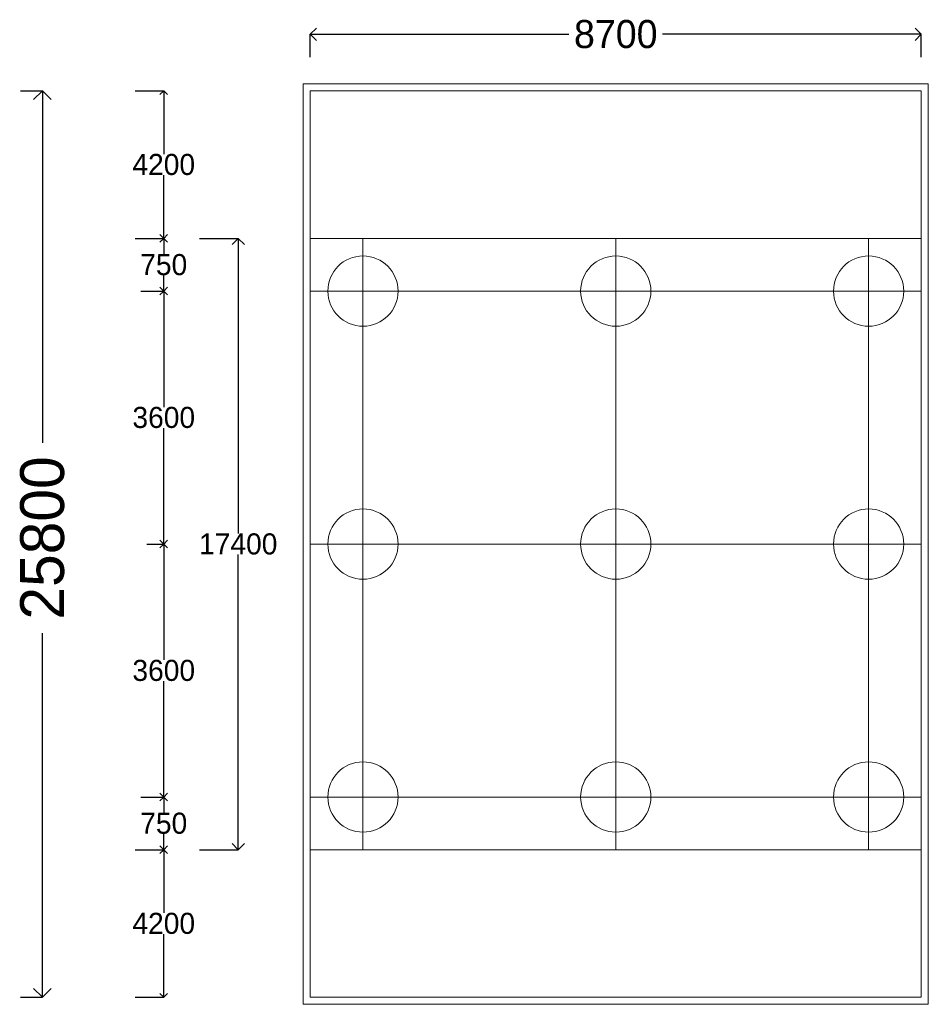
# Model space of a CAD drawing. Header units: millimetres. Extents: x -20950785 to 43207042, y -3207472 to 3168443.
# Tile 43 of 89: x 9289626 to 9315500, y -326021 to -297996. Entities that reach past the tile are written whole.
import ezdxf

# ---------------------------------------------------------------- set-up
doc = ezdxf.new("R2010")
doc.units = ezdxf.units.MM
doc.header["$LTSCALE"] = 60
doc.header["$MEASUREMENT"] = 0
doc.linetypes.add('DASHED2', pattern=[9.525, 6.35, -3.175])
doc.layers.add('TEXT', color=7, linetype='Continuous')
doc.dimstyles.get("Standard").update_dxf_attribs({"dimtxt": 400, "dimasz": 215, "dimexe": 0.18, "dimexo": 0.0625, "dimgap": 0.09, "dimtad": 0, "dimtih": 1, "dimtoh": 1, "dimdec": 0, "dimzin": 4, "dimdsep": 46, "dimtxsty": 'Standard', "dimblk": 'OPEN90', "dimcen": 0, "dimadec": 0, "dimazin": 1, "dimtfac": 1, "dimtdec": 0, "dimtix": 1, "dimtofl": 0, "dimtmove": 0, "dimatfit": 3, "dimldrblk": 'OPEN30', "dimfxl": 1, "dimtolj": 1, "dimtzin": 0, "dimarcsym": 0})

# ---------------------------------------------------------------- blocks, each defined once
blk = doc.blocks.new('_Open90')
at = {"color": 0, "linetype": 'ByBlock', "lineweight": -2}
for p, q in [((0, 0), (-1, 0)), ((-0.5, 0.5), (0, 0)), ((0, 0), (-0.5, -0.5))]:
    blk.add_line(p, q, dxfattribs=at)
blk = doc.blocks.new('*D1521')
at = {"color": 0, "linetype": 'Continuous', "lineweight": -2, "transparency": 16777216}
for p, q in [((9293250, -305721), (9293729, -305721)), ((9293728, -305936), (9293728, -309021)), ((9293728, -312706), (9293728, -309622)), ((9293250, -312921), (9293729, -312921))]:
    blk.add_line(p, q, dxfattribs=at)
at = {"layer": 'Defpoints', "color": 0, "linetype": 'Continuous', "lineweight": 9, "transparency": 16777216}
for p in [(9293250, -305721), (9293250, -312921), (9293728, -312921)]:
    blk.add_point(p, dxfattribs=at)
at = {"color": 0, "linetype": 'Continuous', "lineweight": -2, "transparency": 16777216, "xscale": 215, "yscale": 215, "zscale": 215}
for p, rotation in [((9293728, -305721), 90), ((9293728, -312921), 270)]:
    blk.add_blockref('_Open90', p, dxfattribs=dict(at, rotation=rotation))
at = {"color": 0, "linetype": 'Continuous', "lineweight": 9, "transparency": 16777216, "insert": (9293728, -309321), "char_height": 400, "attachment_point": 5}
blk.add_mtext('\\A1;{\\H1.5x;3600}', dxfattribs=at)
blk = doc.blocks.new('_Open30')
at = {"color": 0, "linetype": 'ByBlock', "lineweight": -2}
for p, q in [((-1, 0.268), (0, 0)), ((0, 0), (-1, -0.268)), ((0, 0), (-1, 0))]:
    blk.add_line(p, q, dxfattribs=at)
blk = doc.blocks.new('*D1522')
at = {"color": 0, "linetype": 'Continuous', "lineweight": -2, "transparency": 16777216}
for p, q in [((9293250, -312921), (9293729, -312921)), ((9293728, -313136), (9293728, -316221)), ((9293728, -319906), (9293728, -316821)), ((9293250, -320121), (9293729, -320121))]:
    blk.add_line(p, q, dxfattribs=at)
at = {"layer": 'Defpoints', "color": 0, "linetype": 'Continuous', "lineweight": 9, "transparency": 16777216}
for p in [(9293250, -312921), (9293250, -320121), (9293728, -320121)]:
    blk.add_point(p, dxfattribs=at)
at = {"color": 0, "linetype": 'Continuous', "lineweight": -2, "transparency": 16777216, "xscale": 215, "yscale": 215, "zscale": 215}
for p, rotation in [((9293728, -312921), 90), ((9293728, -320121), 270)]:
    blk.add_blockref('_Open90', p, dxfattribs=dict(at, rotation=rotation))
at = {"color": 0, "linetype": 'Continuous', "lineweight": 9, "transparency": 16777216, "insert": (9293728, -316521), "char_height": 400, "attachment_point": 5}
blk.add_mtext('\\A1;{\\H1.5x;3600}', dxfattribs=at)
blk = doc.blocks.new('*D1523')
at = {"color": 0, "linetype": 'Continuous', "lineweight": -2, "transparency": 16777216}
for p, q in [((9293078, -320121), (9293729, -320121)), ((9293728, -320336), (9293728, -320571)), ((9293728, -321406), (9293728, -321172)), ((9293078, -321621), (9293729, -321621))]:
    blk.add_line(p, q, dxfattribs=at)
at = {"layer": 'Defpoints', "color": 0, "linetype": 'Continuous', "lineweight": 9, "transparency": 16777216}
for p in [(9293078, -320121), (9293078, -321621), (9293728, -321621)]:
    blk.add_point(p, dxfattribs=at)
at = {"color": 0, "linetype": 'Continuous', "lineweight": -2, "transparency": 16777216, "xscale": 215, "yscale": 215, "zscale": 215}
for p, rotation in [((9293728, -320121), 90), ((9293728, -321621), 270)]:
    blk.add_blockref('_Open90', p, dxfattribs=dict(at, rotation=rotation))
at = {"color": 0, "linetype": 'Continuous', "lineweight": 9, "transparency": 16777216, "insert": (9293728, -320871), "char_height": 400, "attachment_point": 5}
blk.add_mtext('\\A1;{\\H1.5x;750}', dxfattribs=at)
blk = doc.blocks.new('*D1524')
at = {"color": 0, "linetype": 'Continuous', "lineweight": -2, "transparency": 16777216}
for p, q in [((9293078, -304221), (9293729, -304221)), ((9293728, -304436), (9293728, -304671)), ((9293728, -305506), (9293728, -305272)), ((9293078, -305721), (9293729, -305721))]:
    blk.add_line(p, q, dxfattribs=at)
at = {"layer": 'Defpoints', "color": 0, "linetype": 'Continuous', "lineweight": 9, "transparency": 16777216}
for p in [(9293078, -304221), (9293078, -305721), (9293728, -305721)]:
    blk.add_point(p, dxfattribs=at)
at = {"color": 0, "linetype": 'Continuous', "lineweight": -2, "transparency": 16777216, "xscale": 215, "yscale": 215, "zscale": 215}
for p, rotation in [((9293728, -304221), 90), ((9293728, -305721), 270)]:
    blk.add_blockref('_Open90', p, dxfattribs=dict(at, rotation=rotation))
at = {"color": 0, "linetype": 'Continuous', "lineweight": 9, "transparency": 16777216, "insert": (9293728, -304971), "char_height": 400, "attachment_point": 5}
blk.add_mtext('\\A1;{\\H1.5x;750}', dxfattribs=at)
blk = doc.blocks.new('*D1529')
at = {"color": 0, "linetype": 'Continuous', "lineweight": -2, "transparency": 16777216}
for p, q in [((9297900, -299060), (9297900, -298410)), ((9298250, -298410), (9305267, -298410)), ((9314950, -298410), (9307934, -298410)), ((9315300, -299060), (9315300, -298410))]:
    blk.add_line(p, q, dxfattribs=at)
at = {"layer": 'Defpoints', "color": 0, "linetype": 'Continuous', "lineweight": 9, "transparency": 16777216}
for p in [(9315300, -298410), (9297900, -299061), (9315300, -299061)]:
    blk.add_point(p, dxfattribs=at)
at = {"color": 0, "linetype": 'Continuous', "lineweight": -2, "transparency": 16777216, "xscale": 350, "yscale": 350, "zscale": 350, "rotation": 180}
blk.add_blockref('_Open90', (9297900, -298410), dxfattribs=at)
at = {"color": 0, "linetype": 'Continuous', "lineweight": -2, "transparency": 16777216, "xscale": 350, "yscale": 350, "zscale": 350}
blk.add_blockref('_Open90', (9315300, -298410), dxfattribs=at)
at = {"color": 0, "linetype": 'Continuous', "lineweight": 9, "transparency": 16777216, "insert": (9306600, -298410), "char_height": 400, "attachment_point": 5}
blk.add_mtext('\\A1;{\\H2x;8700}', dxfattribs=at)
blk = doc.blocks.new('*D1569')
at = {"color": 0, "linetype": 'Continuous', "lineweight": -2, "transparency": 16777216}
for p, q in [((9294745, -304221), (9295849, -304221)), ((9295849, -304571), (9295849, -312621)), ((9295849, -321271), (9295849, -313222)), ((9294745, -321621), (9295849, -321621))]:
    blk.add_line(p, q, dxfattribs=at)
at = {"layer": 'Defpoints', "color": 0, "linetype": 'Continuous', "lineweight": 9, "transparency": 16777216}
for p in [(9294745, -304221), (9294745, -321621), (9295849, -321621)]:
    blk.add_point(p, dxfattribs=at)
at = {"color": 0, "linetype": 'Continuous', "lineweight": -2, "transparency": 16777216, "xscale": 350, "yscale": 350, "zscale": 350}
for p, rotation in [((9295849, -304221), 90), ((9295849, -321621), 270)]:
    blk.add_blockref('_Open90', p, dxfattribs=dict(at, rotation=rotation))
at = {"color": 0, "linetype": 'Continuous', "lineweight": 9, "transparency": 16777216, "insert": (9295849, -312921), "char_height": 400, "attachment_point": 5}
blk.add_mtext('\\A1;{\\H1.5x;17400}', dxfattribs=at)
blk = doc.blocks.new('*D1570')
at = {"color": 0, "lineweight": -2, "transparency": 16777216}
for p, q in [((9289647, -300021), (9290273, -300021)), ((9290273, -300521), (9290273, -310039)), ((9290273, -325321), (9290273, -315456)), ((9289647, -325821), (9290273, -325821))]:
    blk.add_line(p, q, dxfattribs=at)
at = {"layer": 'Defpoints', "color": 0, "lineweight": 9, "transparency": 16777216}
for p in [(9289647, -300021), (9289647, -325821), (9290273, -325821)]:
    blk.add_point(p, dxfattribs=at)
at = {"color": 0, "lineweight": -2, "transparency": 16777216, "xscale": 500, "yscale": 500, "zscale": 500}
for p, rotation in [((9290273, -300021), 90), ((9290273, -325821), 270)]:
    blk.add_blockref('_Open90', p, dxfattribs=dict(at, rotation=rotation))
at = {"color": 0, "transparency": 16777216, "insert": (9290273, -312748), "char_height": 1000, "attachment_point": 5, "rotation": 90}
blk.add_mtext('\\A1;{\\H1.25x;25800}', dxfattribs=at)
blk = doc.blocks.new('*D1571')
at = {"color": 0, "linetype": 'Continuous', "lineweight": -2, "transparency": 16777216}
for p, q in [((9292917, -300021), (9293729, -300021)), ((9293728, -300236), (9293728, -301821)), ((9293728, -304006), (9293728, -302422)), ((9292917, -304221), (9293729, -304221))]:
    blk.add_line(p, q, dxfattribs=at)
at = {"layer": 'Defpoints', "color": 0, "linetype": 'Continuous', "lineweight": 9, "transparency": 16777216}
for p in [(9292917, -300021), (9293728, -300021), (9292917, -304221)]:
    blk.add_point(p, dxfattribs=at)
at = {"color": 0, "linetype": 'Continuous', "lineweight": -2, "transparency": 16777216, "xscale": 215, "yscale": 215, "zscale": 215}
for p, rotation in [((9293728, -300021), 90), ((9293728, -304221), 270)]:
    blk.add_blockref('_Open90', p, dxfattribs=dict(at, rotation=rotation))
at = {"color": 0, "linetype": 'Continuous', "lineweight": 9, "transparency": 16777216, "insert": (9293728, -302121), "char_height": 400, "attachment_point": 5}
blk.add_mtext('\\A1;{\\H1.5x;4200}', dxfattribs=at)
blk = doc.blocks.new('*D1572')
at = {"color": 0, "linetype": 'Continuous', "lineweight": -2, "transparency": 16777216}
for p, q in [((9292917, -321621), (9293729, -321621)), ((9293728, -321836), (9293728, -323421)), ((9293728, -325606), (9293728, -324022)), ((9292917, -325821), (9293729, -325821))]:
    blk.add_line(p, q, dxfattribs=at)
at = {"layer": 'Defpoints', "color": 0, "linetype": 'Continuous', "lineweight": 9, "transparency": 16777216}
for p in [(9292917, -321621), (9293728, -321621), (9292917, -325821)]:
    blk.add_point(p, dxfattribs=at)
at = {"color": 0, "linetype": 'Continuous', "lineweight": -2, "transparency": 16777216, "xscale": 215, "yscale": 215, "zscale": 215}
for p, rotation in [((9293728, -321621), 90), ((9293728, -325821), 270)]:
    blk.add_blockref('_Open90', p, dxfattribs=dict(at, rotation=rotation))
at = {"color": 0, "linetype": 'Continuous', "lineweight": 9, "transparency": 16777216, "insert": (9293728, -323721), "char_height": 400, "attachment_point": 5}
blk.add_mtext('\\A1;{\\H1.5x;4200}', dxfattribs=at)

msp = doc.modelspace()

# ---------------------------------------------------------------- linework, layer by layer
at = {"color": 7, "linetype": 'DASHED2', "lineweight": 9, "ltscale": 1000}
for p, q in [((9297700.3, -326021.4), (9297700.3, -299821.4)), ((9297700.3, -299821.4), (9315500.3, -299821.4)), ((9315500.3, -299821.4), (9315500.3, -326021.4)), ((9315500.3, -326021.4), (9297700.3, -326021.4))]:
    msp.add_line(p, q, dxfattribs=at)
at = {"color": 7, "linetype": 'Continuous', "lineweight": 9}
for p, q in [((9297900.3, -300021.4), (9297900.3, -325821.4)), ((9315300.3, -300021.4), (9297900.3, -300021.4)), ((9297900.3, -325821.4), (9297900.3, -300021.4)), ((9297900.3, -300021.4), (9315300.3, -300021.4)), ((9315300.3, -304221.4), (9315300.3, -300021.4)), ((9315300.3, -300021.4), (9315300.3, -325821.4)), ((9315300.3, -301021.4), (9315300.3, -324821.4)), ((9297900.3, -304221.4), (9315300.3, -304221.4)), ((9297900.3, -321621.4), (9315300.3, -321621.4)), ((9315300.3, -321621.4), (9315300.3, -325821.4)), ((9315300.3, -325821.4), (9297900.3, -325821.4)), ((9315300.3, -325821.4), (9297900.3, -325821.4))]:
    msp.add_line(p, q, dxfattribs=at)
for centre in [(9299400.3, -305721.4), (9306600.3, -305721.4), (9313800.3, -305721.4), (9299400.3, -312921.4), (9306600.3, -312921.4), (9313800.3, -312921.4), (9299400.3, -320121.4), (9306600.3, -320121.4), (9313800.3, -320121.4)]:
    msp.add_circle(centre, 1000, dxfattribs=at)
at = {"layer": 'TEXT', "color": 7, "linetype": 'Continuous', "lineweight": 9, "ltscale": 1000}
for p, q in [((9299400.3, -304221.4), (9299400.3, -321621.4)), ((9306600.3, -304221.4), (9306600.3, -321621.4)), ((9313800.3, -304221.4), (9313800.3, -321621.4)), ((9297900.3, -305721.4), (9315300.3, -305721.4)), ((9297900.3, -312921.4), (9315300.3, -312921.4)), ((9298200.3, -312921.4), (9300600.3, -312921.4)), ((9297900.3, -320121.4), (9315300.3, -320121.4))]:
    msp.add_line(p, q, dxfattribs=at)

# ---------------------------------------------------------------- dimensions: what is measured, and where the dimension line sits
at = {"color": 7, "linetype": 'Continuous', "lineweight": 9}
dim = msp.add_linear_dim(base=(9315300.3, -298410.2), p1=(9297900.3, -299060.5), p2=(9315300.3, -299060.5), text='{\\H2x;8700}', dimstyle='Standard', override={"dimasz": 350}, dxfattribs=at)
dim.commit()
dim.dimension.update_dxf_attribs({"geometry": '*D1529', "text_midpoint": (9306600.3, -298410.2)})
dim = msp.add_linear_dim(base=(9290272.9, -325821.4), p1=(9289646.6, -300021.4), p2=(9289646.6, -325821.4), angle=90, text='{\\H1.25x;<>}', dimstyle='Standard', override={"dimtxt": 1000, "dimasz": 500, "dimfxl": 300})
dim.commit()
dim.dimension.update_dxf_attribs({"geometry": '*D1570', "text_midpoint": (9290272.9, -312747.9), "dimtype": 160, "text_rotation": 90})
for base, p1, p2, text, picture, middle in [((9293728.3, -300021.4), (9292916.9, -304221.4), (9292916.9, -300021.4), '{\\H1.5x;<>}', '*D1571', (9293728.3, -302121.4)), ((9293728.3, -305721.4), (9293077.9, -304221.4), (9293077.9, -305721.4), '{\\H1.5x;750}', '*D1524', (9293728.3, -304971.4)), ((9293728.5, -312921.4), (9293250.3, -305721.4), (9293250.3, -312921.4), '{\\H1.5x;3600}', '*D1521', (9293728.5, -309321.4)), ((9293728.5, -320120.6), (9293250.3, -312920.6), (9293250.3, -320120.6), '{\\H1.5x;3600}', '*D1522', (9293728.5, -316520.6)), ((9293728.3, -321621.4), (9293077.9, -320121.4), (9293077.9, -321621.4), '{\\H1.5x;750}', '*D1523', (9293728.3, -320871.4)), ((9293728.3, -321621.4), (9292916.9, -325821.4), (9292916.9, -321621.4), '{\\H1.5x;<>}', '*D1572', (9293728.3, -323721.4))]:
    dim = msp.add_linear_dim(base=base, p1=p1, p2=p2, angle=90, text=text, dimstyle='Standard', dxfattribs=at)
    dim.commit()
    dim.dimension.update_dxf_attribs({"geometry": picture, "text_midpoint": middle})
dim = msp.add_linear_dim(base=(9295849, -321621.4), p1=(9294744.7, -304221.4), p2=(9294744.7, -321621.4), angle=90, text='{\\H1.5x;<>}', dimstyle='Standard', override={"dimasz": 350}, dxfattribs=at)
dim.commit()
dim.dimension.update_dxf_attribs({"geometry": '*D1569', "text_midpoint": (9295849, -312921.4)})

doc.saveas('drawing.dxf')
